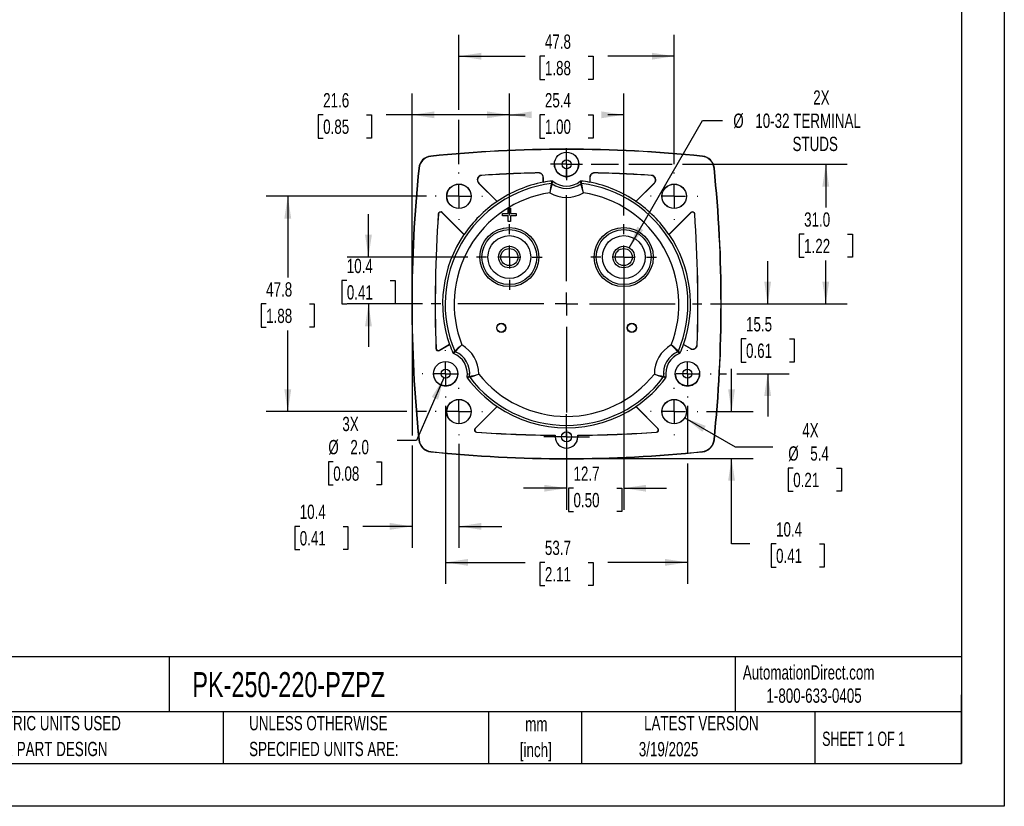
# Model space of a CAD drawing. Header units: millimetres. Extents: x 0 to 419, y 0 to 324.
# Tile 8 of 13: x 200 to 419, y 0 to 175. Entities that reach past the tile are written whole.
import ezdxf

# ---------------------------------------------------------------- set-up
doc = ezdxf.new("R2010")
doc.units = ezdxf.units.MM
doc.header["$LTSCALE"] = 1.5
doc.linetypes.add('CENTERX2', pattern=[20.32, 12.7, -2.54, 2.54, -2.54])
doc.layers.add('CENTER', color=40, linetype='CENTERX2')
doc.layers.add('DIMENSIONS', color=140, linetype='Continuous', lineweight=25)
doc.layers.add('TEXT', color=140, linetype='Continuous', lineweight=25)
doc.styles.add('SLDTEXTSTYLE0', font='TXT', dxfattribs={"width": 0.7})
doc.styles.add('SLDTEXTSTYLE1', font='TXT', dxfattribs={"width": 0.65})
doc.dimstyles.new('SLDDIMSTYLE0', dxfattribs={"dimtxt": 3.237012, "dimasz": 4.953, "dimexe": 0, "dimexo": 0.0625, "dimgap": 0.809253, "dimtad": 0, "dimtih": 1, "dimtoh": 1, "dimrnd": 1e-09, "dimzin": 12, "dimdsep": 46, "dimtxsty": 'SLDTEXTSTYLE0', "dimsah": 1, "dimcen": 0.09, "dimadec": 0, "dimazin": 3, "dimtfac": 1, "dimtofl": 0, "dimtmove": 0, "dimatfit": 3, "dimfxl": 0, "dimfrac": 2, "dimtolj": 1, "dimtzin": 12, "dimarcsym": 0})
doc.dimstyles.new('SLDDIMSTYLE2', dxfattribs={"dimtxt": 3.237012, "dimasz": 4.953, "dimexe": 0, "dimexo": 0.0625, "dimgap": 0.809253, "dimtad": 0, "dimtih": 1, "dimtoh": 1, "dimrnd": 1e-09, "dimzin": 12, "dimdsep": 46, "dimtxsty": 'SLDTEXTSTYLE0', "dimsah": 1, "dimcen": 0.09, "dimadec": 0, "dimazin": 3, "dimtfac": 1, "dimtmove": 0, "dimatfit": 0, "dimfxl": 0, "dimfrac": 2, "dimtolj": 1, "dimtzin": 12, "dimarcsym": 0})
doc.dimstyles.new('SLDDIMSTYLE4', dxfattribs={"dimtxt": 3.237012, "dimasz": 4.953, "dimexe": 0, "dimexo": 0.0625, "dimgap": 0.809253, "dimtad": 0, "dimtih": 1, "dimtoh": 1, "dimrnd": 1e-09, "dimzin": 4, "dimdsep": 46, "dimtxsty": 'SLDTEXTSTYLE0', "dimsah": 1, "dimcen": 0.09, "dimadec": 0, "dimazin": 1, "dimtfac": 1, "dimtofl": 0, "dimtmove": 0, "dimatfit": 3, "dimfxl": 0, "dimfrac": 2, "dimtolj": 1, "dimtzin": 12, "dimarcsym": 0})
doc.dimstyles.new('SLDDIMSTYLE5', dxfattribs={"dimtxt": 3.237012, "dimasz": 4.953, "dimexe": 0, "dimexo": 0.0625, "dimgap": 0.809253, "dimtad": 0, "dimtih": 1, "dimtoh": 1, "dimrnd": 1e-09, "dimzin": 12, "dimdsep": 46, "dimtxsty": 'SLDTEXTSTYLE0', "dimsah": 1, "dimcen": 0, "dimadec": 0, "dimazin": 3, "dimtfac": 1, "dimtofl": 0, "dimtmove": 0, "dimatfit": 3, "dimfxl": 0, "dimfrac": 2, "dimtolj": 1, "dimtzin": 12, "dimarcsym": 0})
doc.dimstyles.new('SLDDIMSTYLE6', dxfattribs={"dimtxt": 3.237012, "dimasz": 4.953, "dimexe": 0, "dimexo": 0.0625, "dimgap": 0.809253, "dimtad": 0, "dimtih": 1, "dimtoh": 1, "dimrnd": 1e-09, "dimzin": 12, "dimdsep": 46, "dimtxsty": 'SLDTEXTSTYLE0', "dimsah": 1, "dimcen": 0, "dimadec": 0, "dimazin": 3, "dimtfac": 1, "dimtofl": 0, "dimtmove": 0, "dimatfit": 3, "dimfxl": 0, "dimfrac": 2, "dimtolj": 1, "dimtzin": 12, "dimarcsym": 0})
doc.dimstyles.new('SLDDIMSTYLE7', dxfattribs={"dimtxt": 3.237012, "dimasz": 4.953, "dimexe": 0, "dimexo": 0.0625, "dimgap": 0.809253, "dimtad": 0, "dimtih": 1, "dimtoh": 1, "dimrnd": 1e-09, "dimzin": 4, "dimdsep": 46, "dimtxsty": 'SLDTEXTSTYLE0', "dimsah": 1, "dimcen": 0, "dimadec": 0, "dimazin": 1, "dimtfac": 1, "dimtofl": 0, "dimtmove": 0, "dimatfit": 3, "dimfxl": 0, "dimfrac": 2, "dimtolj": 1, "dimtzin": 12, "dimarcsym": 0})

# ---------------------------------------------------------------- blocks, each defined once
blk = doc.blocks.new('SW_NOTE_0_1')
at = {"layer": 'TEXT', "color": 0, "linetype": 'CENTERX2', "lineweight": 18, "char_height": 3.175, "attachment_point": 2, "style": 'SLDTEXTSTYLE0'}
for s, insert in [('mm', (4.27, 4.09)), ('[inch]', (4.14, -1.64))]:
    blk.add_mtext(s, dxfattribs=dict(at, insert=insert))
blk = doc.blocks.new('SW_NOTE_0_2')
at = {"layer": 'TEXT', "color": 0, "linetype": 'CENTERX2', "lineweight": 18, "char_height": 3.175, "attachment_point": 1, "style": 'SLDTEXTSTYLE0'}
for s, insert in [('UNLESS OTHERWISE', (0, 4.09)), ('SPECIFIED UNITS ARE:', (0, -1.64))]:
    blk.add_mtext(s, dxfattribs=dict(at, insert=insert))
blk = doc.blocks.new('SW_NOTE_0_6')
at = {"layer": 'TEXT', "color": 0, "linetype": 'CENTERX2', "lineweight": 18, "char_height": 3.175, "attachment_point": 1, "style": 'SLDTEXTSTYLE0'}
for s, insert in [('METRIC UNITS USED', (0, 4.09)), ('FOR PART DESIGN', (0, -1.64))]:
    blk.add_mtext(s, dxfattribs=dict(at, insert=insert))
blk = doc.blocks.new('_D_11')
at = {"layer": 'DIMENSIONS'}
for p, q in [((335.8, 124), (352.11, 152.25)), ((352.11, 152.25), (356.54, 152.25))]:
    blk.add_line(p, q, dxfattribs=at)
blk.add_solid([(335.8, 124), (338.93, 127.91), (337.61, 128.67)], dxfattribs=at)
at = {"layer": 'DIMENSIONS', "char_height": 3.175, "attachment_point": 1, "style": 'SLDTEXTSTYLE0'}
for s, insert in [('2X', (376.67, 158.92)), ('%%c', (358.92, 153.77)), ('10-32 TERMINAL', (363.81, 153.77)), ('STUDS', (372.08, 148.63))]:
    blk.add_mtext(s, dxfattribs=dict(at, insert=insert))
blk = doc.blocks.new('_D_12')
at = {"layer": 'DIMENSIONS'}
for p, q in [((298, 154.64), (298, 171.27)), ((345.8, 142.58), (345.8, 171.27)), ((298, 166.51), (312.7, 166.51)), ((317.09, 166.51), (316, 166.51)), ((316, 166.51), (316, 161.37)), ((326.71, 166.51), (327.79, 166.51)), ((327.79, 166.51), (327.79, 161.37)), ((345.8, 166.51), (331.09, 166.51)), ((316, 161.37), (317.09, 161.37)), ((327.79, 161.37), (326.71, 161.37)), ((298, 142.58), (298, 152.36))]:
    blk.add_line(p, q, dxfattribs=at)
for points in [[(298, 166.51), (302.95, 165.75), (302.95, 167.27)], [(345.8, 166.51), (340.84, 167.27), (340.84, 165.75)]]:
    blk.add_solid(points, dxfattribs=at)
at = {"layer": 'DIMENSIONS', "char_height": 3.175, "attachment_point": 1, "style": 'SLDTEXTSTYLE0'}
for s, insert in [('47.8', (317.09, 171.33)), ('1.88', (317.09, 165.46))]:
    blk.add_mtext(s, dxfattribs=dict(at, insert=insert))
blk = doc.blocks.new('_D_13')
at = {"layer": 'DIMENSIONS'}
for p, q in [((358.54, 87.61), (358.54, 97.14)), ((352.96, 87.61), (363.3, 87.61)), ((323.8, 77.21), (363.3, 77.21)), ((358.54, 58.24), (358.54, 77.21)), ((362.59, 58.24), (358.54, 58.24)), ((368.42, 58.24), (367.33, 58.24)), ((367.33, 58.24), (367.33, 53.09)), ((378.04, 58.24), (379.13, 58.24)), ((379.13, 58.24), (379.13, 53.09)), ((367.33, 53.09), (368.42, 53.09)), ((379.13, 53.09), (378.04, 53.09))]:
    blk.add_line(p, q, dxfattribs=at)
for points in [[(358.54, 87.61), (359.3, 92.57), (357.78, 92.57)], [(358.54, 77.21), (357.78, 72.26), (359.3, 72.26)]]:
    blk.add_solid(points, dxfattribs=at)
at = {"layer": 'DIMENSIONS', "char_height": 3.175, "attachment_point": 1, "style": 'SLDTEXTSTYLE0'}
for s, insert in [('10.4', (368.42, 63.06)), ('0.41', (368.42, 57.19))]:
    blk.add_mtext(s, dxfattribs=dict(at, insert=insert))
blk = doc.blocks.new('_D_14')
at = {"layer": 'DIMENSIONS'}
for p, q in [((287.6, 109.61), (287.6, 82.34)), ((287.6, 80.06), (287.6, 57.38)), ((298, 80.45), (298, 57.38)), ((262.65, 62.14), (261.57, 62.14)), ((261.57, 62.14), (261.57, 57)), ((272.27, 62.14), (273.36, 62.14)), ((273.36, 62.14), (273.36, 57)), ((287.6, 62.14), (276.66, 62.14)), ((298, 62.14), (307.52, 62.14)), ((261.57, 57), (262.65, 57)), ((273.36, 57), (272.27, 57))]:
    blk.add_line(p, q, dxfattribs=at)
for points in [[(287.6, 62.14), (282.64, 62.91), (282.64, 61.38)], [(298, 62.14), (302.95, 61.38), (302.95, 62.91)]]:
    blk.add_solid(points, dxfattribs=at)
at = {"layer": 'DIMENSIONS', "char_height": 3.175, "attachment_point": 1, "style": 'SLDTEXTSTYLE0'}
for s, insert in [('10.4', (262.65, 66.96)), ('0.41', (262.65, 61.09))]:
    blk.add_mtext(s, dxfattribs=dict(at, insert=insert))
blk = doc.blocks.new('_D_15')
at = {"layer": 'DIMENSIONS'}
for p, q in [((334.6, 120.02), (334.6, 65.85)), ((321.9, 79.55), (321.9, 65.85)), ((321.9, 70.61), (312.37, 70.61)), ((323.44, 70.61), (322.35, 70.61)), ((322.35, 70.61), (322.35, 65.47)), ((333.06, 70.61), (334.14, 70.61)), ((334.14, 70.61), (334.14, 65.47)), ((334.6, 70.61), (344.12, 70.61)), ((322.35, 65.47), (323.44, 65.47)), ((334.14, 65.47), (333.06, 65.47))]:
    blk.add_line(p, q, dxfattribs=at)
for points in [[(321.9, 70.61), (316.94, 71.37), (316.94, 69.85)], [(334.6, 70.61), (339.55, 69.85), (339.55, 71.37)]]:
    blk.add_solid(points, dxfattribs=at)
at = {"layer": 'DIMENSIONS', "char_height": 3.175, "attachment_point": 1, "style": 'SLDTEXTSTYLE0'}
for s, insert in [('12.7', (323.44, 75.43)), ('0.50', (323.44, 69.56))]:
    blk.add_mtext(s, dxfattribs=dict(at, insert=insert))
blk = doc.blocks.new('_D_16')
at = {"layer": 'DIMENSIONS'}
for p, q in [((290.83, 135.41), (255.23, 135.41)), ((260, 135.41), (260, 117.38)), ((255.19, 111.51), (254.1, 111.51)), ((254.1, 111.51), (254.1, 106.37)), ((264.81, 111.51), (265.89, 111.51)), ((265.89, 111.51), (265.89, 106.37)), ((254.1, 106.37), (255.19, 106.37)), ((260, 87.61), (260, 105.64)), ((265.89, 106.37), (264.81, 106.37)), ((286.45, 87.61), (255.23, 87.61)), ((290.83, 87.61), (288.74, 87.61))]:
    blk.add_line(p, q, dxfattribs=at)
for points in [[(260, 135.41), (259.23, 130.46), (260.76, 130.46)], [(260, 87.61), (260.76, 92.57), (259.23, 92.57)]]:
    blk.add_solid(points, dxfattribs=at)
at = {"layer": 'DIMENSIONS', "char_height": 3.175, "attachment_point": 1, "style": 'SLDTEXTSTYLE0'}
for s, insert in [('47.8', (255.19, 116.33)), ('1.88', (255.19, 110.46))]:
    blk.add_mtext(s, dxfattribs=dict(at, insert=insert))
blk = doc.blocks.new('_D_17')
at = {"layer": 'DIMENSIONS'}
for p, q in [((327.34, 142.52), (333.45, 142.52)), ((335.74, 142.52), (345.35, 142.52)), ((347.63, 142.52), (384.22, 142.52)), ((379.46, 142.52), (379.46, 132.89)), ((374.65, 127.02), (373.57, 127.02)), ((373.57, 127.02), (373.57, 121.87)), ((384.27, 127.02), (385.36, 127.02)), ((385.36, 127.02), (385.36, 121.87)), ((373.57, 121.87), (374.65, 121.87)), ((379.46, 111.51), (379.46, 121.15)), ((385.36, 121.87), (384.27, 121.87)), ((353.86, 111.51), (384.22, 111.51))]:
    blk.add_line(p, q, dxfattribs=at)
for points in [[(379.46, 142.52), (378.7, 137.57), (380.22, 137.57)], [(379.46, 111.51), (380.22, 116.47), (378.7, 116.47)]]:
    blk.add_solid(points, dxfattribs=at)
at = {"layer": 'DIMENSIONS', "char_height": 3.175, "attachment_point": 1, "style": 'SLDTEXTSTYLE0'}
for s, insert in [('31.0', (374.65, 131.84)), ('1.22', (374.65, 125.97))]:
    blk.add_mtext(s, dxfattribs=dict(at, insert=insert))
blk = doc.blocks.new('_D_18')
at = {"layer": 'DIMENSIONS'}
for p, q in [((366.56, 111.51), (366.56, 121.04)), ((353.86, 111.51), (371.32, 111.51)), ((361.75, 103.77), (360.66, 103.77)), ((360.66, 103.77), (360.66, 98.62)), ((371.37, 103.77), (372.45, 103.77)), ((372.45, 103.77), (372.45, 98.62)), ((360.66, 98.62), (361.75, 98.62)), ((372.45, 98.62), (371.37, 98.62)), ((355.89, 96.02), (357.4, 96.02)), ((359.68, 96.02), (371.32, 96.02)), ((366.56, 96.02), (366.56, 86.5))]:
    blk.add_line(p, q, dxfattribs=at)
for points in [[(366.56, 111.51), (367.32, 116.47), (365.79, 116.47)], [(366.56, 96.02), (365.79, 91.07), (367.32, 91.07)]]:
    blk.add_solid(points, dxfattribs=at)
at = {"layer": 'DIMENSIONS', "char_height": 3.175, "attachment_point": 1, "style": 'SLDTEXTSTYLE0'}
for s, insert in [('15.5', (361.75, 108.59)), ('0.61', (361.75, 102.72))]:
    blk.add_mtext(s, dxfattribs=dict(at, insert=insert))
blk = doc.blocks.new('_D_19')
at = {"layer": 'DIMENSIONS'}
for p, q in [((295.05, 88.88), (295.05, 49.39)), ((348.74, 88.88), (348.74, 78.36)), ((348.74, 76.07), (348.74, 49.39)), ((295.05, 54.15), (312.7, 54.15)), ((317.09, 54.15), (316, 54.15)), ((316, 54.15), (316, 49)), ((326.71, 54.15), (327.79, 54.15)), ((327.79, 54.15), (327.79, 49)), ((348.74, 54.15), (331.09, 54.15)), ((316, 49), (317.09, 49)), ((327.79, 49), (326.71, 49))]:
    blk.add_line(p, q, dxfattribs=at)
for points in [[(295.05, 54.15), (300, 53.39), (300, 54.91)], [(348.74, 54.15), (343.79, 54.91), (343.79, 53.39)]]:
    blk.add_solid(points, dxfattribs=at)
at = {"layer": 'DIMENSIONS', "char_height": 3.175, "attachment_point": 1, "style": 'SLDTEXTSTYLE0'}
for s, insert in [('53.7', (317.09, 58.97)), ('2.11', (317.09, 53.1))]:
    blk.add_mtext(s, dxfattribs=dict(at, insert=insert))
blk = doc.blocks.new('_D_20')
at = {"layer": 'DIMENSIONS'}
for p, q in [((277.91, 121.92), (277.91, 131.45)), ((300, 121.92), (273.15, 121.92)), ((273.1, 116.72), (272.02, 116.72)), ((272.02, 116.72), (272.02, 111.57)), ((282.72, 116.72), (283.81, 116.72)), ((283.81, 116.72), (283.81, 111.57)), ((272.02, 111.57), (273.1, 111.57)), ((289.93, 111.51), (273.15, 111.51)), ((277.91, 111.51), (277.91, 101.99)), ((283.81, 111.57), (282.72, 111.57))]:
    blk.add_line(p, q, dxfattribs=at)
for points in [[(277.91, 121.92), (278.67, 126.88), (277.15, 126.88)], [(277.91, 111.51), (277.15, 106.56), (278.67, 106.56)]]:
    blk.add_solid(points, dxfattribs=at)
at = {"layer": 'DIMENSIONS', "char_height": 3.175, "attachment_point": 1, "style": 'SLDTEXTSTYLE0'}
for s, insert in [('10.4', (273.1, 121.54)), ('0.41', (273.1, 115.67))]:
    blk.add_mtext(s, dxfattribs=dict(at, insert=insert))
blk = doc.blocks.new('_D_21')
at = {"layer": 'DIMENSIONS'}
for p, q in [((309.2, 131.12), (309.2, 158.26)), ((334.6, 131.12), (334.6, 158.26)), ((309.2, 153.5), (312.7, 153.5)), ((317.09, 153.5), (316, 153.5)), ((316, 153.5), (316, 148.35)), ((326.71, 153.5), (327.79, 153.5)), ((327.79, 153.5), (327.79, 148.35)), ((334.6, 153.5), (331.09, 153.5)), ((316, 148.35), (317.09, 148.35)), ((327.79, 148.35), (326.71, 148.35))]:
    blk.add_line(p, q, dxfattribs=at)
for points in [[(309.2, 153.5), (314.15, 152.74), (314.15, 154.26)], [(334.6, 153.5), (329.64, 154.26), (329.64, 152.74)]]:
    blk.add_solid(points, dxfattribs=at)
at = {"layer": 'DIMENSIONS', "char_height": 3.175, "attachment_point": 1, "style": 'SLDTEXTSTYLE0'}
for s, insert in [('25.4', (317.09, 158.32)), ('1.00', (317.09, 152.45))]:
    blk.add_mtext(s, dxfattribs=dict(at, insert=insert))
blk = doc.blocks.new('_D_22')
at = {"layer": 'DIMENSIONS'}
for p, q in [((348.15, 86.25), (359.34, 79.8)), ((359.34, 79.8), (367.67, 79.8)), ((372.23, 75.09), (371.14, 75.09)), ((371.14, 75.09), (371.14, 69.95)), ((381.84, 75.09), (382.93, 75.09)), ((382.93, 75.09), (382.93, 69.95)), ((371.14, 69.95), (372.23, 69.95)), ((382.93, 69.95), (381.84, 69.95))]:
    blk.add_line(p, q, dxfattribs=at)
blk.add_solid([(348.15, 86.25), (352.06, 83.12), (352.82, 84.44)], dxfattribs=at)
at = {"layer": 'DIMENSIONS', "char_height": 3.175, "attachment_point": 1, "style": 'SLDTEXTSTYLE0'}
for s, insert in [('4X', (374.24, 85.06)), ('%%c', (371.13, 79.91)), ('5.4', (376.02, 79.91)), ('0.21', (372.23, 74.04))]:
    blk.add_mtext(s, dxfattribs=dict(at, insert=insert))
blk = doc.blocks.new('_D_23')
at = {"layer": 'DIMENSIONS'}
for p, q in [((287.6, 113.42), (287.6, 158.26)), ((309.2, 131.12), (309.2, 158.26)), ((267.85, 153.5), (266.76, 153.5)), ((266.76, 153.5), (266.76, 148.35)), ((277.47, 153.5), (278.56, 153.5)), ((278.56, 153.5), (278.56, 148.35)), ((287.6, 153.5), (281.86, 153.5)), ((309.2, 153.5), (287.6, 153.5)), ((266.76, 148.35), (267.85, 148.35)), ((278.56, 148.35), (277.47, 148.35))]:
    blk.add_line(p, q, dxfattribs=at)
for points in [[(287.6, 153.5), (292.55, 152.74), (292.55, 154.26)], [(309.2, 153.5), (304.24, 154.26), (304.24, 152.74)]]:
    blk.add_solid(points, dxfattribs=at)
at = {"layer": 'DIMENSIONS', "char_height": 3.175, "attachment_point": 1, "style": 'SLDTEXTSTYLE0'}
for s, insert in [('21.6', (267.85, 158.32)), ('0.85', (267.85, 152.45))]:
    blk.add_mtext(s, dxfattribs=dict(at, insert=insert))
blk = doc.blocks.new('_D_24')
at = {"layer": 'DIMENSIONS'}
for p, q in [((294.65, 95.11), (288.6, 81.2)), ((288.6, 81.2), (284.27, 81.2)), ((270.1, 76.5), (269.01, 76.5)), ((269.01, 76.5), (269.01, 71.36)), ((279.72, 76.5), (280.81, 76.5)), ((280.81, 76.5), (280.81, 71.36)), ((269.01, 71.36), (270.1, 71.36)), ((280.81, 71.36), (279.72, 71.36))]:
    blk.add_line(p, q, dxfattribs=at)
blk.add_solid([(294.65, 95.11), (291.97, 90.87), (293.37, 90.26)], dxfattribs=at)
at = {"layer": 'DIMENSIONS', "char_height": 3.175, "attachment_point": 1, "style": 'SLDTEXTSTYLE0'}
for s, insert in [('3X', (272.11, 86.46)), ('%%c', (269, 81.32)), ('2.0', (273.89, 81.32)), ('0.08', (270.1, 75.45))]:
    blk.add_mtext(s, dxfattribs=dict(at, insert=insert))
blk = doc.blocks.new('SW_CENTERMARKSYMBOL_0')
at = {"layer": 'CENTER', "color": 0}
for p, q in [((0, 5.08), (0, 7.29)), ((0, 0), (0, 2.54)), ((-5.08, 0), (-7.29, 0)), ((0, 0), (-2.54, 0)), ((0, 0), (0, -2.54)), ((0, 0), (2.54, 0)), ((5.08, 0), (7.29, 0)), ((0, -5.08), (0, -7.29))]:
    blk.add_line(p, q, dxfattribs=at)
blk = doc.blocks.new('SW_CENTERMARKSYMBOL_1')
at = {"layer": 'CENTER', "color": 0}
for p, q in [((0, 5.08), (0, 7.29)), ((0, 0), (0, 2.54)), ((-5.08, 0), (-7.29, 0)), ((0, 0), (-2.54, 0)), ((0, 0), (0, -2.54)), ((0, 0), (2.54, 0)), ((5.08, 0), (7.29, 0)), ((0, -5.08), (0, -7.29))]:
    blk.add_line(p, q, dxfattribs=at)
blk = doc.blocks.new('SW_CENTERMARKSYMBOL_2')
at = {"layer": 'CENTER', "color": 0}
for p, q in [((0, 5.08), (0, 5.26)), ((0, 0), (0, 2.54)), ((-5.08, 0), (-5.26, 0)), ((0, 0), (-2.54, 0)), ((0, 0), (0, -2.54)), ((0, 0), (2.54, 0)), ((5.08, 0), (5.26, 0)), ((0, -5.08), (0, -5.26))]:
    blk.add_line(p, q, dxfattribs=at)
blk = doc.blocks.new('SW_CENTERMARKSYMBOL_3')
at = {"layer": 'CENTER', "color": 0}
for p, q in [((0, 5.08), (0, 5.26)), ((0, 0), (0, 2.54)), ((-5.08, 0), (-5.26, 0)), ((0, 0), (-2.54, 0)), ((0, 0), (0, -2.54)), ((0, 0), (2.54, 0)), ((5.08, 0), (5.26, 0)), ((0, -5.08), (0, -5.26))]:
    blk.add_line(p, q, dxfattribs=at)
blk = doc.blocks.new('SW_CENTERMARKSYMBOL_4')
at = {"layer": 'CENTER', "color": 0}
for p, q in [((0, 5.08), (0, 5.26)), ((0, 0), (0, 2.54)), ((-5.08, 0), (-5.26, 0)), ((0, 0), (-2.54, 0)), ((0, 0), (0, -2.54)), ((0, 0), (2.54, 0)), ((5.08, 0), (5.26, 0)), ((0, -5.08), (0, -5.26))]:
    blk.add_line(p, q, dxfattribs=at)
blk = doc.blocks.new('SW_CENTERMARKSYMBOL_5')
at = {"layer": 'CENTER', "color": 0}
for p, q in [((0, 5.08), (0, 5.26)), ((0, 0), (0, 2.54)), ((-5.08, 0), (-5.26, 0)), ((0, 0), (-2.54, 0)), ((0, 0), (0, -2.54)), ((0, 0), (2.54, 0)), ((5.08, 0), (5.26, 0)), ((0, -5.08), (0, -5.26))]:
    blk.add_line(p, q, dxfattribs=at)
blk = doc.blocks.new('SW_CENTERMARKSYMBOL_6')
at = {"layer": 'CENTER', "color": 0}
for p, q in [((0, 5.08), (0, 30.06)), ((0, 0), (0, 2.54)), ((-5.08, 0), (-30.06, 0)), ((0, 0), (-2.54, 0)), ((0, 0), (0, -2.54)), ((0, 0), (2.54, 0)), ((5.08, 0), (30.06, 0)), ((0, -5.08), (0, -30.06))]:
    blk.add_line(p, q, dxfattribs=at)
blk = doc.blocks.new('SW_CENTERMARKSYMBOL_7')
at = {"layer": 'CENTER', "color": 0}
for p, q in [((0, 2.54), (0, 3.54)), ((0, 0), (0, 2.54)), ((-2.54, 0), (-3.54, 0)), ((0, 0), (-2.54, 0)), ((0, 0), (0, -2.54)), ((0, 0), (2.54, 0)), ((2.54, 0), (3.54, 0)), ((0, -2.54), (0, -3.54))]:
    blk.add_line(p, q, dxfattribs=at)
blk = doc.blocks.new('SW_CENTERMARKSYMBOL_8')
at = {"layer": 'CENTER', "color": 0}
for p, q in [((0, 5.08), (0, 5.24)), ((0, 0), (0, 2.54)), ((-5.08, 0), (-5.24, 0)), ((0, 0), (-2.54, 0)), ((0, 0), (0, -2.54)), ((0, 0), (2.54, 0)), ((5.08, 0), (5.24, 0)), ((0, -5.08), (0, -5.24))]:
    blk.add_line(p, q, dxfattribs=at)
blk = doc.blocks.new('SW_CENTERMARKSYMBOL_9')
at = {"layer": 'CENTER', "color": 0}
for p, q in [((0, 2.54), (0, 5.06)), ((0, 0), (0, 2.54)), ((-2.54, 0), (-5.06, 0)), ((0, 0), (-2.54, 0)), ((0, 0), (0, -2.54)), ((0, 0), (2.54, 0)), ((2.54, 0), (5.06, 0)), ((0, -2.54), (0, -5.06))]:
    blk.add_line(p, q, dxfattribs=at)
blk = doc.blocks.new('SW_CENTERMARKSYMBOL_10')
at = {"layer": 'CENTER', "color": 0}
for p, q in [((0, 5.08), (0, 5.24)), ((0, 0), (0, 2.54)), ((-5.08, 0), (-5.24, 0)), ((0, 0), (-2.54, 0)), ((0, 0), (0, -2.54)), ((0, 0), (2.54, 0)), ((5.08, 0), (5.24, 0)), ((0, -5.08), (0, -5.24))]:
    blk.add_line(p, q, dxfattribs=at)

msp = doc.modelspace()

# ---------------------------------------------------------------- linework, layer by layer
at = {"color": 7, "linetype": 'Continuous'}
for p, q in [((419.104, 323.854), (419.104, 0.004)), ((419.104, 0.004), (0.004, 0.004))]:
    msp.add_line(p, q, dxfattribs=at)
for p, q in [((291.728, 144.33), (291.735, 144.262)), ((352.065, 144.33), (352.058, 144.262)), ((324.616, 142.513), (324.606, 142.746)), ((289.079, 141.681), (289.148, 141.674)), ((303.062, 140.048), (303.018, 140.065)), ((315.694, 140.615), (315.675, 140.596)), ((328.118, 140.596), (328.099, 140.615)), ((340.775, 140.065), (340.731, 140.048)), ((354.714, 141.681), (354.645, 141.674)), ((302.42, 138.343), (302.376, 138.36)), ((302.376, 138.36), (306.478, 134.258)), ((306.479, 134.284), (302.42, 138.343)), ((316.697, 139.596), (316.716, 139.616)), ((316.697, 139.596), (316.697, 138.517)), ((316.705, 138.518), (316.716, 138.499)), ((316.716, 138.499), (316.716, 139.616)), ((318.544, 138.258), (318.695, 138.805)), ((318.723, 138.211), (318.881, 138.751)), ((324.912, 138.751), (325.07, 138.211)), ((325.098, 138.805), (325.249, 138.258)), ((327.077, 139.616), (327.097, 139.596)), ((327.077, 139.616), (327.077, 138.499)), ((327.077, 138.499), (327.088, 138.518)), ((327.097, 139.596), (327.097, 138.517)), ((341.373, 138.343), (337.314, 134.284)), ((337.315, 134.258), (341.417, 138.36)), ((341.373, 138.343), (341.417, 138.36)), ((306.472, 134.279), (306.478, 134.258)), ((337.315, 134.258), (337.322, 134.279)), ((293.419, 131.492), (293.435, 131.449)), ((294.271, 131.811), (294.288, 131.768)), ((299.151, 126.932), (294.271, 131.811)), ((294.288, 131.768), (299.112, 126.943)), ((307.697, 131.063), (307.697, 131.563)), ((307.697, 131.563), (307.699, 131.56)), ((307.697, 131.563), (308.947, 131.563)), ((307.699, 131.065), (307.699, 131.56)), ((307.699, 131.56), (308.949, 131.56)), ((308.949, 132.81), (308.947, 132.813)), ((308.947, 132.813), (309.447, 132.813)), ((308.947, 131.563), (308.947, 132.813)), ((308.947, 131.563), (308.949, 131.56)), ((308.949, 132.81), (309.444, 132.81)), ((308.949, 131.56), (308.949, 132.81)), ((309.447, 132.813), (309.444, 132.81)), ((309.444, 132.81), (309.444, 131.56)), ((309.447, 131.563), (309.444, 131.56)), ((309.444, 131.56), (310.694, 131.56)), ((309.447, 132.813), (309.447, 131.563)), ((309.447, 131.563), (310.697, 131.563)), ((310.697, 131.563), (310.694, 131.56)), ((310.694, 131.56), (310.694, 131.065)), ((310.697, 131.563), (310.697, 131.063)), ((349.522, 131.811), (344.642, 126.932)), ((344.681, 126.943), (349.506, 131.768)), ((349.506, 131.768), (349.522, 131.811)), ((350.358, 131.449), (350.374, 131.492)), ((307.697, 131.063), (307.699, 131.065)), ((308.947, 131.063), (307.697, 131.063)), ((308.949, 131.065), (307.699, 131.065)), ((308.947, 131.063), (308.949, 131.065)), ((308.947, 129.813), (308.947, 131.063)), ((308.947, 129.813), (308.949, 129.815)), ((309.447, 129.813), (308.947, 129.813)), ((308.949, 129.815), (308.949, 131.065)), ((309.444, 129.815), (308.949, 129.815)), ((310.694, 131.065), (309.444, 131.065)), ((309.444, 131.065), (309.444, 129.815)), ((309.447, 131.063), (309.444, 131.065)), ((309.447, 129.813), (309.444, 129.815)), ((310.697, 131.063), (309.447, 131.063)), ((309.447, 131.063), (309.447, 129.813)), ((310.697, 131.063), (310.694, 131.065)), ((299.151, 126.932), (299.112, 126.943)), ((344.681, 126.943), (344.642, 126.932)), ((292.916, 101.634), (292.897, 101.601)), ((293.647, 101.185), (295.935, 102.506)), ((293.665, 101.218), (293.647, 101.185)), ((295.895, 102.505), (293.665, 101.218)), ((295.895, 102.505), (295.935, 102.506)), ((296.66, 100.639), (297.058, 101.044)), ((296.799, 100.505), (297.188, 100.912)), ((346.605, 100.912), (346.994, 100.505)), ((346.735, 101.044), (347.133, 100.639)), ((347.858, 102.506), (347.898, 102.505)), ((347.858, 102.506), (349.424, 101.602)), ((349.406, 101.635), (347.898, 102.505)), ((349.406, 101.635), (349.424, 101.602)), ((350.923, 102.437), (350.905, 102.47)), ((297.769, 96.013), (297.759, 96.246)), ((351.463, 96.013), (351.453, 96.246)), ((300.361, 95.415), (299.815, 95.282)), ((300.411, 95.237), (299.862, 95.095)), ((343.932, 95.095), (343.382, 95.237)), ((343.978, 95.282), (343.432, 95.415)), ((306.478, 88.767), (301.598, 83.888)), ((301.641, 83.904), (306.466, 88.729)), ((306.466, 88.729), (306.478, 88.767)), ((337.327, 88.729), (337.315, 88.767)), ((342.195, 83.888), (337.315, 88.767)), ((337.327, 88.729), (342.152, 83.904)), ((301.598, 83.888), (301.641, 83.904)), ((342.152, 83.904), (342.195, 83.888)), ((289.148, 81.351), (289.079, 81.344)), ((301.917, 83.035), (301.961, 83.051)), ((319.397, 82.374), (319.377, 82.355)), ((319.377, 82.355), (319.377, 82.013)), ((319.377, 82.013), (319.397, 82.013)), ((319.397, 82.013), (319.397, 82.374)), ((324.416, 82.355), (324.397, 82.374)), ((324.397, 82.374), (324.397, 82.013)), ((324.397, 82.013), (324.416, 82.013)), ((324.416, 82.013), (324.416, 82.355)), ((341.833, 83.051), (341.876, 83.035)), ((354.714, 81.344), (354.645, 81.351)), ((291.728, 78.695), (291.735, 78.764)), ((352.065, 78.695), (352.058, 78.764))]:
    msp.add_line(p, q)
at = {"flags": 128}
for points in [[(324.486, 141.683), (324.577, 142.053), (324.616, 142.513)], [(297.639, 95.183), (297.73, 95.553), (297.769, 96.013)], [(351.333, 95.183), (351.423, 95.553), (351.463, 96.013)]]:
    msp.add_lwpolyline(points, dxfattribs=at)
for centre, radius in [((321.897, 142.524), 2.7), ((321.897, 142.524), 1), ((297.997, 135.413), 2.719), ((297.997, 135.413), 2.7), ((345.797, 135.413), 2.719), ((345.797, 135.413), 2.7), ((309.197, 121.913), 6.558), ((309.197, 121.913), 6.1), ((334.597, 121.913), 6.558), ((334.597, 121.913), 6.1), ((309.197, 121.924), 4.75), ((334.597, 121.924), 4.75), ((309.197, 121.924), 2.4), ((309.197, 121.924), 1.9), ((334.597, 121.924), 2.4), ((334.597, 121.924), 1.9), ((307.397, 106.211), 1.015), ((307.397, 106.211), 0.95), ((336.397, 106.211), 1.015), ((336.397, 106.211), 0.95), ((295.05, 96.024), 2.7), ((348.743, 96.024), 2.7), ((295.05, 96.024), 1), ((348.743, 96.024), 1), ((297.997, 87.613), 2.719), ((297.997, 87.613), 2.7), ((345.797, 87.613), 2.719), ((345.797, 87.613), 2.7), ((321.897, 82.013), 1.111), ((321.897, 82.013), 1.1)]:
    msp.add_circle(centre, radius)
for centre, radius, start, end in [((292.032, 141.377), 2.969, 95.88836, 174.11164), ((321.897, -148.187), 294.069, 84.11164, 95.88836), ((321.897, -148.187), 294, 84.11164, 95.88836), ((351.761, 141.377), 2.969, 5.88836, 84.11164), ((292.032, 141.377), 2.9, 95.88836, 174.11164), ((321.897, 142.513), 2.7, 179.88574, 0), ((351.761, 141.377), 2.9, 5.88836, 84.11164), ((581.597, 111.513), 294.069, 174.11164, 185.88836), ((581.597, 111.513), 294, 174.11164, 185.88836), ((303.083, 139.067), 1, 93.74164, 225.0049), ((303.127, 139.05), 1, 93.73301, 225.00498), ((321.897, -148.237), 288.919, 91.23006, 93.74645), ((321.897, -148.237), 288.9, 91.23397, 93.73802), ((315.697, 139.596), 1, 359.99935, 91.23463), ((315.716, 139.616), 1, 359.99933, 91.23073), ((328.077, 139.616), 1, 88.76927, 180.00067), ((328.097, 139.596), 1, 88.76537, 180.00065), ((321.897, -148.237), 288.919, 86.25355, 88.76994), ((321.897, -148.237), 288.9, 86.26198, 88.76603), ((340.666, 139.05), 1, 314.99503, 86.26693), ((340.71, 139.067), 1, 314.99515, 86.25849), ((62.197, 111.513), 294, 354.11164, 5.88836), ((62.197, 111.513), 294.069, 354.11164, 5.88836), ((321.897, 111.513), 26.955, 97.14505, 202.85495), ((321.897, 111.513), 27.5, 100.88122, 124.11878), ((321.897, 111.513), 27.479, 96.68982, 100.86738), ((350.684, 131.289), 32.887, 167.7661, 171.43529), ((342.884, 130.443), 25.379, 162.17591, 166.91861), ((318.575, 138.01), 0.25, 53.59047, 97.13786), ((318.725, 138.556), 0.25, 51.27825, 96.69007), ((321.897, 142.513), 5.345, 233.58327, 306.41673), ((321.897, 142.513), 4.821, 231.2785, 308.7215), ((325.069, 138.556), 0.25, 83.30993, 128.72175), ((325.218, 138.01), 0.25, 82.86261, 126.40953), ((300.79, 130.41), 25.503, 13.09287, 17.81261), ((321.897, 111.513), 27.479, 79.13262, 83.31018), ((321.897, 111.513), 26.955, 337.14505, 82.85495), ((293.04, 131.277), 32.957, 8.56858, 12.23003), ((321.897, 111.513), 27.5, 55.88122, 79.11878), ((321.896, 111.513), 24.955, 98.60159, 201.39841), ((321.897, 142.513), 7.345, 239.45506, 300.54494), ((321.897, 111.513), 24.955, 338.60159, 81.39841), ((321.897, 111.513), 27.479, 124.13262, 145.86738), ((321.897, 111.513), 27.479, 34.13262, 55.86738), ((581.647, 111.513), 288.919, 176.03468, 181.96598), ((581.647, 111.513), 288.9, 176.04306, 181.95963), ((293.918, 131.458), 0.5, 44.99513, 176.03956), ((293.934, 131.414), 0.5, 44.99513, 176.04794), ((349.859, 131.414), 0.5, 3.95206, 135.00487), ((349.875, 131.458), 0.5, 3.96044, 135.00487), ((62.147, 111.513), 288.9, 358.20623, 3.95694), ((62.147, 111.513), 288.919, 358.19984, 3.96532), ((321.897, 111.513), 27.517, 145.89274, 199.10726), ((321.897, 111.513), 27.517, 340.89274, 34.10726), ((293.397, 101.618), 0.5, 181.96359, 300.00239), ((293.415, 101.651), 0.5, 181.95724, 300.00239), ((321.897, 111.513), 27.479, 199.13262, 203.31018), ((296.89, 100.738), 0.25, 203.30993, 248.72175), ((319.208, 76.641), 32.957, 128.56858, 132.23003), ((297.288, 101.141), 0.25, 202.86261, 246.40953), ((316.084, 83.785), 25.503, 133.09287, 137.81261), ((295.05, 96.013), 5.345, 353.58327, 66.41673), ((295.05, 96.013), 7.345, 359.45506, 60.54494), ((348.743, 96.013), 7.345, 119.45506, 180.54494), ((348.743, 96.013), 5.345, 113.58327, 186.41673), ((327.797, 83.872), 25.379, 42.17591, 46.91861), ((324.63, 76.694), 32.887, 47.7661, 51.43529), ((346.505, 101.141), 0.25, 293.59047, 337.13786), ((346.903, 100.738), 0.25, 291.27825, 336.69007), ((321.897, 111.513), 27.479, 336.68982, 340.86738), ((349.906, 102.501), 1, 239.99757, 358.20864), ((349.924, 102.468), 1, 239.99763, 358.20226), ((295.05, 96.013), 4.821, 351.2785, 68.7215), ((348.743, 96.013), 4.821, 111.2785, 188.7215), ((295.05, 96.013), 2.7, 179.88584, 0), ((300.062, 95.244), 0.25, 171.27825, 216.69007), ((321.897, 111.513), 27.479, 216.68982, 235.86738), ((300.61, 95.387), 0.25, 173.59047, 217.13786), ((295.009, 120.224), 25.379, 282.17591, 286.91861), ((290.376, 126.555), 32.887, 287.7661, 291.43529), ((321.897, 111.513), 26.955, 217.14505, 322.85495), ((321.897, 111.512), 24.955, 218.60159, 321.39841), ((321.897, 111.513), 27.479, 304.13262, 323.31018), ((353.441, 126.621), 32.957, 248.56858, 252.23003), ((348.815, 120.343), 25.503, 253.09287, 257.81261), ((343.183, 95.387), 0.25, 322.86261, 6.40953), ((343.731, 95.244), 0.25, 323.30993, 8.72175), ((348.743, 96.013), 2.7, 179.88582, 0), ((321.897, 111.513), 27.517, 235.89274, 304.10726), ((301.952, 83.534), 0.5, 134.99513, 266.03956), ((301.995, 83.55), 0.5, 134.99513, 266.04794), ((341.798, 83.55), 0.5, 273.95206, 45.00487), ((341.842, 83.534), 0.5, 273.96044, 45.00487), ((292.032, 81.649), 2.969, 185.88836, 264.11164), ((292.032, 81.649), 2.9, 185.88836, 264.11164), ((321.897, 371.263), 288.919, 266.03468, 269.50041), ((321.897, 371.263), 288.9, 266.04306, 269.50418), ((321.897, 82.013), 2.519, 180, 0), ((321.897, 82.013), 2.5, 180, 0), ((321.897, 371.263), 288.9, 270.49582, 273.95694), ((321.897, 371.263), 288.919, 270.49959, 273.96532), ((351.761, 81.649), 2.9, 275.88836, 354.11164), ((351.761, 81.649), 2.969, 275.88836, 354.11164), ((321.897, 371.213), 294, 264.11164, 275.88836), ((321.897, 371.213), 294.069, 264.11164, 275.88836)]:
    msp.add_arc(centre, radius, start, end)
at = {"layer": 'TEXT'}
for p, q in [((409.575, 314.325), (409.575, 9.525)), ((409.575, 33.189), (9.525, 33.189)), ((233.638, 33.189), (233.638, 20.955)), ((359.363, 33.189), (359.363, 20.955)), ((409.575, 9.525), (409.575, 24.765)), ((409.575, 20.955), (9.525, 20.955)), ((245.67, 20.955), (245.67, 9.525)), ((304.536, 20.955), (304.536, 9.525)), ((325.218, 20.955), (325.218, 9.525)), ((377.023, 20.955), (377.023, 9.525)), ((9.525, 9.525), (409.575, 9.525))]:
    msp.add_line(p, q, dxfattribs=at)

# ---------------------------------------------------------------- block references
at = {"layer": 'CENTER'}
for name, p in [('SW_CENTERMARKSYMBOL_7', (321.897, 142.524)), ('SW_CENTERMARKSYMBOL_6', (321.897, 111.513)), ('SW_CENTERMARKSYMBOL_3', (297.997, 135.413)), ('SW_CENTERMARKSYMBOL_2', (345.797, 135.413)), ('SW_CENTERMARKSYMBOL_0', (309.197, 121.924)), ('SW_CENTERMARKSYMBOL_1', (334.597, 121.924)), ('SW_CENTERMARKSYMBOL_10', (295.05, 96.024)), ('SW_CENTERMARKSYMBOL_8', (348.743, 96.024)), ('SW_CENTERMARKSYMBOL_4', (297.997, 87.613)), ('SW_CENTERMARKSYMBOL_5', (345.797, 87.613)), ('SW_CENTERMARKSYMBOL_9', (321.897, 82.013))]:
    msp.add_blockref(name, p, dxfattribs=at)
at = {"layer": 'TEXT', "linetype": 'CENTERX2', "lineweight": 18}
for name, p in [('SW_NOTE_0_6', (192.718, 15.953)), ('SW_NOTE_0_2', (251.412, 15.953)), ('SW_NOTE_0_1', (310.929, 15.751))]:
    msp.add_blockref(name, p, dxfattribs=at)

# ---------------------------------------------------------------- texts
for s, insert, char_height, attachment_point, style in [('AutomationDirect.com', (361.042, 31.315), 3.175, 1, 'SLDTEXTSTYLE0'), ('PK-250-220-PZPZ', (238.812, 29.79), 5.55625, 1, 'SLDTEXTSTYLE0'), ('1-800-633-0405', (366.287, 26.156), 3.175, 1, 'SLDTEXTSTYLE0'), ('LATEST VERSION', (351.828, 20.046), 3.175, 2, 'SLDTEXTSTYLE0'), ('SHEET 1 OF 1', (378.662, 16.577), 3.175, 1, 'SLDTEXTSTYLE1'), ('3/19/2025', (344.552, 14.271), 3.175, 2, 'SLDTEXTSTYLE0')]:
    msp.add_mtext(s, dxfattribs=dict(at, insert=insert, char_height=char_height, attachment_point=attachment_point, style=style))

# ---------------------------------------------------------------- dimensions: what is measured, and where the dimension line sits
at = {"layer": 'DIMENSIONS'}
for base, p1, p2, dimstyle, picture, middle in [((297.997, 166.51), (345.797, 140.672), (297.997, 140.672), 'SLDDIMSTYLE0', '_D_12', (321.897, 166.51)), ((287.597, 153.499), (309.197, 129.214), (287.597, 111.513), 'SLDDIMSTYLE0', '_D_23', (272.66, 153.499)), ((334.597, 153.499), (309.197, 129.214), (334.597, 129.214), 'SLDDIMSTYLE0', '_D_21', (321.897, 153.499)), ((334.597, 70.611), (321.897, 81.455), (334.597, 121.924), 'SLDDIMSTYLE2', '_D_15', (328.247, 70.611)), ((287.597, 62.144), (297.997, 82.354), (287.597, 111.513), 'SLDDIMSTYLE2', '_D_14', (267.463, 62.144)), ((295.05, 54.148), (348.743, 90.784), (295.05, 90.784), 'SLDDIMSTYLE0', '_D_19', (321.897, 54.148))]:
    dim = msp.add_linear_dim(base=base, p1=p1, p2=p2, dimstyle=dimstyle, dxfattribs=at)
    dim.commit()
    dim.dimension.update_dxf_attribs({"geometry": picture, "text_midpoint": middle, "dimtype": 160})
dim = msp.add_diameter_dim_2p(p1=(333.397, 119.845), p2=(335.797, 124.002), text='2X\\P%%c10-32 TERMINAL\\PSTUDS', dimstyle='SLDDIMSTYLE5', override={"dimpost": '<>'}, dxfattribs=at)
dim.commit()
dim.dimension.update_dxf_attribs({"geometry": '_D_11', "text_midpoint": (379.462, 152.253), "dimtype": 163})
for base, p1, p2, dimstyle, picture, middle in [((379.462, 111.513), (325.437, 142.524), (351.954, 111.513), 'SLDDIMSTYLE4', '_D_17', (379.462, 127.018)), ((259.997, 87.613), (292.737, 135.413), (292.737, 87.613), 'SLDDIMSTYLE0', '_D_16', (259.997, 111.513)), ((277.912, 121.924), (291.839, 111.513), (301.907, 121.924), 'SLDDIMSTYLE2', '_D_20', (277.912, 116.718)), ((366.556, 96.024), (351.954, 111.513), (353.983, 96.024), 'SLDDIMSTYLE2', '_D_18', (366.556, 103.768)), ((358.539, 77.213), (351.056, 87.613), (321.897, 77.213), 'SLDDIMSTYLE2', '_D_13', (358.539, 58.238))]:
    dim = msp.add_linear_dim(base=base, p1=p1, p2=p2, angle=90, dimstyle=dimstyle, dxfattribs=at)
    dim.commit()
    dim.dimension.update_dxf_attribs({"geometry": picture, "text_midpoint": middle, "dimtype": 160})
for p1, p2, text, dimstyle, picture, middle in [((295.449, 96.94), (294.651, 95.107), '3X\\P<>', 'SLDDIMSTYLE7', '_D_24', (274.91, 79.073)), ((343.442, 88.972), (348.151, 86.253), '4X\\P<>', 'SLDDIMSTYLE6', '_D_22', (377.035, 77.667))]:
    dim = msp.add_diameter_dim_2p(p1=p1, p2=p2, text=text, dimstyle=dimstyle, dxfattribs=at)
    dim.commit()
    dim.dimension.update_dxf_attribs({"geometry": picture, "text_midpoint": middle, "dimtype": 163})

doc.saveas('drawing.dxf')
